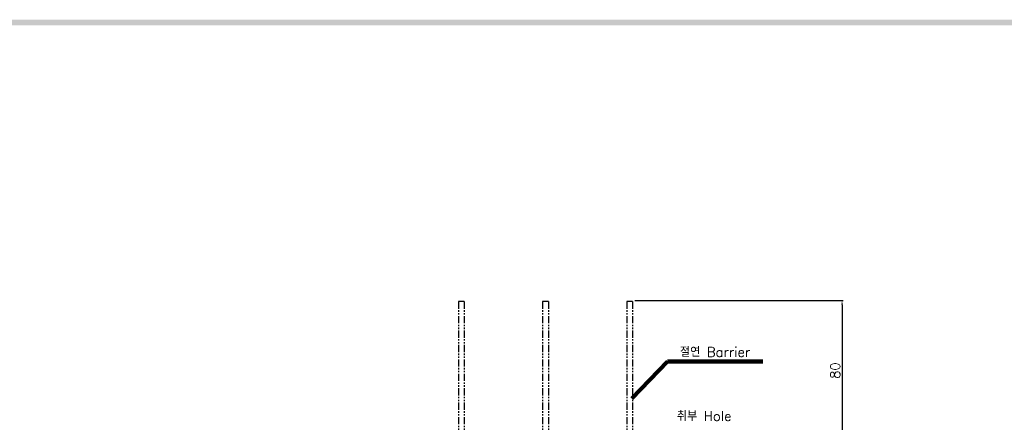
# Model space of a CAD drawing. Extents: x -403 to 2710, y -907 to 1745.
# Tile 9 of 12: x 136 to 545, y 1569 to 1737. Entities that reach past the tile are written whole.
import ezdxf

# ---------------------------------------------------------------- set-up
doc = ezdxf.new("R2010")
doc.units = 0
doc.header["$LTSCALE"] = 3
doc.header["$MEASUREMENT"] = 0
doc.linetypes.add('PHANTOM2', pattern=[1.25, 0.625, -0.125, 0.125, -0.125, 0.125, -0.125])
doc.layers.get('0').update_dxf_attribs({"linetype": 'CONTINUOUS'})
doc.layers.get('Defpoints').update_dxf_attribs({"linetype": 'CONTINUOUS'})
doc.layers.add('di', color=3, linetype='CONTINUOUS')
doc.layers.add('dwg', color=7, linetype='CONTINUOUS')
doc.styles.get("Standard").update_dxf_attribs({"font": 'romans.shx', "height": 4, "bigfont": 'ghs.shx'})
doc.dimstyles.get("Standard").update_dxf_attribs({"dimtxt": 0.18, "dimasz": 0.18, "dimexe": 0.18, "dimexo": 0.0625, "dimgap": 0.09, "dimtad": 0, "dimtih": 1, "dimtoh": 1, "dimdec": 4, "dimzin": 0, "dimdsep": 46, "dimtxsty": 'Standard', "dimcen": 0.09, "dimadec": 0, "dimazin": 0, "dimtfac": 1, "dimtdec": 4, "dimtofl": 0, "dimtmove": 0, "dimatfit": 3, "dimfxl": 0, "dimtolj": 1, "dimtzin": 0, "dimarcsym": 0})

# ---------------------------------------------------------------- blocks, each defined once
blk = doc.blocks.new('FSYYEAY')
at = {"color": 6, "linetype": 'PHANTOM2'}
for p, q in [((-573.81, -246.52), (-573.81, -286.02)), ((-572.31, -246.52), (-573.81, -246.52)), ((-572.31, -246.52), (-572.31, -286.02)), ((-573.81, -286.52), (-574.17, -288.3)), ((-572.31, -286.52), (-571.95, -288.3)), ((-573.58, -289.02), (-572.54, -289.02))]:
    blk.add_line(p, q, dxfattribs=at)
for centre, radius, start, end in [((-573.81, -286.27), 0.25, 90, 270), ((-572.31, -286.27), 0.25, 270, 90), ((-573.58, -288.42), 0.6, 168.6901, 270), ((-572.54, -288.42), 0.6, 270, 11.3099)]:
    blk.add_arc(centre, radius, start, end, dxfattribs=at)
blk = doc.blocks.new('*D90')
at = {"layer": 'Defpoints', "color": 0}
for p in [(390.95, 1619.96), (422.64, 1556.96), (477.49, 1556.96)]:
    blk.add_point(p, dxfattribs=at)
at = {"layer": 'di', "color": 0, "lineweight": -2}
for p, q in [((391.45, 1619.96), (477.99, 1619.96)), ((423.14, 1556.96), (477.99, 1556.96))]:
    blk.add_line(p, q, dxfattribs=at)
at = {"layer": 'di', "lineweight": -2}
blk.add_line((477.49, 1618.16), (477.49, 1558.76), dxfattribs=at)
at = {"layer": 'di'}
for points in [[(477.19, 1618.16), (477.79, 1618.16), (477.49, 1619.96)], [(477.19, 1558.76), (477.79, 1558.76), (477.49, 1556.96)]]:
    blk.add_solid(points, dxfattribs=at)
at = {"layer": 'di', "color": 0, "insert": (474.69, 1590.75), "char_height": 4, "attachment_point": 5, "rotation": 90}
blk.add_mtext('\\A1;80', dxfattribs=at)

msp = doc.modelspace()

# ---------------------------------------------------------------- linework, layer by layer
at = {"layer": 'dwg'}
msp.add_trace([(-383.7135, 1736.6442), (-381.4135, 1734.3442), (1493.0865, 1736.6442), (1490.7865, 1734.3442)], dxfattribs=at)

# ---------------------------------------------------------------- block references
at = {"layer": 'di', "xscale": 1.6, "yscale": 1.6, "zscale": 1.6}
for p in [(1236.1808, 2013.8665), (1271.1808, 2013.8665), (1306.1808, 2013.8665)]:
    msp.add_blockref('FSYYEAY', p, dxfattribs=at)

# ---------------------------------------------------------------- texts
at = {"layer": 'di', "char_height": 4, "attachment_point": 7}
for s, insert in [('절연 Barrier', (410.1478, 1596.4787)), ('취부 Hole', (408.8804, 1569.839))]:
    msp.add_mtext(s, dxfattribs=dict(at, insert=insert))

# ---------------------------------------------------------------- dimensions: what is measured, and where the dimension line sits
at = {"layer": 'di'}
dim = msp.add_linear_dim(base=(477.4873, 1556.9627), p1=(390.9517, 1619.9627), p2=(422.6418, 1556.9627), angle=90, text='80', dimstyle='Standard', override={"dimtxt": 2, "dimasz": 1.8, "dimexe": 0.5, "dimexo": 0.5, "dimgap": 0.8, "dimtad": 1, "dimtih": 0, "dimtoh": 0, "dimdec": 2, "dimlfac": 2.5, "dimzin": 8, "dimcen": 0, "dimclrd": 256, "dimadec": 2, "dimazin": 2, "dimtp": 0.1, "dimtm": 0.1, "dimtfac": 0.6, "dimtdec": 2, "dimtofl": 1, "dimtzin": 8}, dxfattribs=at)
dim.commit()
dim.dimension.update_dxf_attribs({"geometry": '*D90', "text_midpoint": (477.4873, 1590.753), "dimtype": 160})

# ---------------------------------------------------------------- leaders
at = {"layer": 'di', "annotation_type": 0, "has_hookline": 1, "hookline_direction": 0, "text_width": 34.3873}
msp.add_leader([(390.1852, 1579.1903), (404.9478, 1594.4787), (408.1478, 1594.4787)], dimstyle='Standard', override={"dimtxt": 4, "dimasz": 3.2, "dimexe": 2, "dimexo": 2, "dimgap": 2, "dimtad": 1, "dimtih": 0, "dimtoh": 0, "dimdec": 2, "dimzin": 8, "dimcen": 0, "dimclrd": 256, "dimclre": 256, "dimclrt": 256, "dimadec": 2, "dimazin": 2, "dimtfac": 0.6, "dimtdec": 2, "dimtofl": 1, "dimtzin": 8, "dimlwd": 65535, "dimlwe": 65535, "dimarcsym": 1}, dxfattribs=at)

doc.saveas('drawing.dxf')
